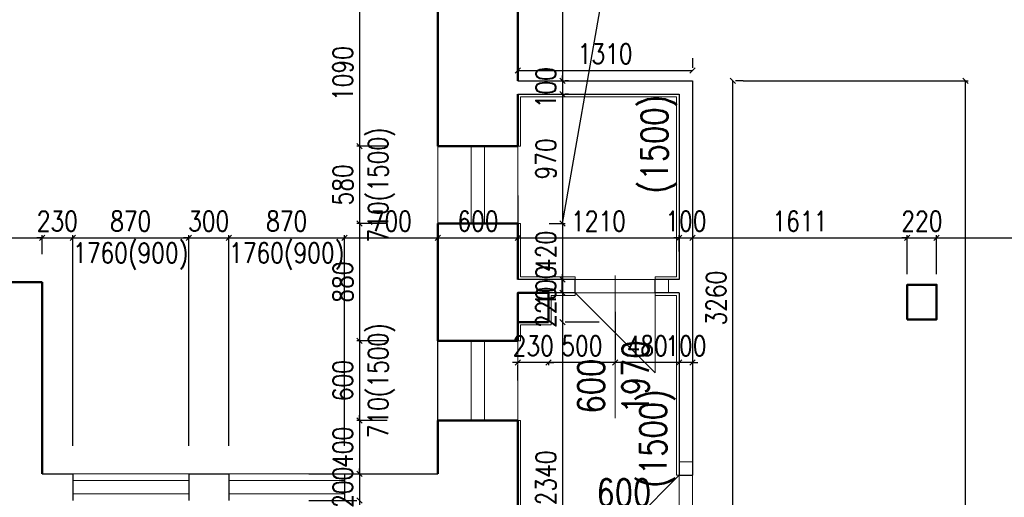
# Model space of a CAD drawing. Header units: millimetres. Extents: x -238874 to 551972, y -298952 to 658415.
# Tile 246 of 256: x 69720 to 77106, y 189865 to 193451. Entities that reach past the tile are written whole.
import ezdxf

# ---------------------------------------------------------------- set-up
doc = ezdxf.new("R2010")
doc.units = ezdxf.units.MM
doc.header["$LTSCALE"] = 20
for name, color, linetype in [('CZ', 255, 'Continuous'), ('KOTY', 8, 'Continuous'), ('ZDP', 50, 'Continuous')]:
    doc.layers.add(name, color=color, linetype=linetype)
doc.layers.add('NOSNÉ', color=8, linetype='Continuous', lineweight=50)
doc.layers.add('PRUCHODY', color=7, linetype='Continuous', lineweight=18)
doc.styles.add('SIMPLEX', font='SIMPLEX.shx', dxfattribs={"width": 0.8, "bigfont": 'CAD13.shx'})
doc.styles.get("Standard").update_dxf_attribs({"font": 'simplex.shx', "width": 0.8})
doc.dimstyles.new('CKA', dxfattribs={"dimtxt": 200, "dimasz": 40, "dimexe": 20, "dimexo": 0.2, "dimgap": 50, "dimtad": 1, "dimdec": 0, "dimrnd": 1, "dimzin": 0, "dimdsep": 46, "dimtxsty": 'Standard', "dimblk1": 'OBLIQUE', "dimblk2": 'OBLIQUE', "dimsah": 1, "dimcen": 0.09, "dimclrd": 253, "dimclre": 253, "dimclrt": 253, "dimadec": 0, "dimazin": 0, "dimtfac": 1, "dimtdec": 0, "dimtix": 1, "dimtmove": 2, "dimatfit": 3, "dimfxl": 1, "dimtolj": 1, "dimtzin": 0, "dimarcsym": 0})

# ---------------------------------------------------------------- blocks, each defined once
blk = doc.blocks.new('_OBLIQUE')
at = {"color": 0, "linetype": 'ByBlock'}
blk.add_line((-0.5, -0.5), (0.5, 0.5), dxfattribs=at)
blk = doc.blocks.new('*D2051')
at = {"layer": 'DEFPOINTS', "color": 0, "transparency": 16777216}
for p in [(74767.3, 192990.9), (76814.7, 192990.9), (76478, 184104.3)]:
    blk.add_point(p, dxfattribs=at)
at = {"layer": 'KOTY', "lineweight": -2, "transparency": 16777216}
for p, q in [((75148.1, 192990.9), (76834.7, 192990.9)), ((76814.7, 184104.3), (76814.7, 192990.9))]:
    blk.add_line(p, q, dxfattribs=at)
at = {"layer": 'KOTY', "lineweight": -2, "transparency": 16777216, "xscale": 40, "yscale": 40, "zscale": 40}
for p, rotation in [((76814.7, 192990.9), 90), ((76814.7, 184104.3), 270)]:
    blk.add_blockref('_OBLIQUE', p, dxfattribs=dict(at, rotation=rotation))
at = {"layer": 'KOTY', "transparency": 16777216, "insert": (76689.7, 188547.6), "char_height": 150, "attachment_point": 5, "rotation": 90, "style": 'SIMPLEX'}
blk.add_mtext('\\A1;8887', dxfattribs=at)
blk = doc.blocks.new('*D2204')
at = {"layer": 'DEFPOINTS', "color": 0, "transparency": 16777216}
for p in [(73457.3, 191400.9), (73687.3, 191180.9), (73793.1, 191180.9)]:
    blk.add_point(p, dxfattribs=at)
at = {"layer": 'KOTY', "lineweight": -2, "transparency": 16777216}
for p, q in [((73793.1, 191400.9), (73793.1, 191440.9)), ((73793.1, 191400.9), (73793.1, 191180.9)), ((73793.1, 191180.9), (73793.1, 191140.9)), ((74068.1, 191180.9), (73813.1, 191180.9))]:
    blk.add_line(p, q, dxfattribs=at)
at = {"layer": 'KOTY', "lineweight": -2, "transparency": 16777216, "xscale": 40, "yscale": 40, "zscale": 40}
for p, rotation in [((73793.1, 191400.9), 270), ((73793.1, 191180.9), 90)]:
    blk.add_blockref('_OBLIQUE', p, dxfattribs=dict(at, rotation=rotation))
at = {"layer": 'KOTY', "transparency": 16777216, "insert": (73668.1, 191290.9), "char_height": 150, "attachment_point": 5, "rotation": 90, "style": 'SIMPLEX'}
blk.add_mtext('\\A1;220', dxfattribs=at)
blk = doc.blocks.new('*D2208')
at = {"layer": 'DEFPOINTS', "color": 0, "transparency": 16777216}
for p in [(74667.3, 191813.3), (73457.3, 191750), (74667.3, 191330)]:
    blk.add_point(p, dxfattribs=at)
at = {"layer": 'KOTY', "lineweight": -2, "transparency": 16777216}
for p, q in [((73457.3, 191813.3), (74667.3, 191813.3)), ((74667.3, 191710.8), (74667.3, 191833.3))]:
    blk.add_line(p, q, dxfattribs=at)
at = {"layer": 'KOTY', "lineweight": -2, "transparency": 16777216, "xscale": 40, "yscale": 40, "zscale": 40, "rotation": 180}
blk.add_blockref('_OBLIQUE', (73457.3, 191813.3), dxfattribs=at)
at = {"layer": 'KOTY', "lineweight": -2, "transparency": 16777216, "xscale": 40, "yscale": 40, "zscale": 40}
blk.add_blockref('_OBLIQUE', (74667.3, 191813.3), dxfattribs=at)
at = {"layer": 'KOTY', "transparency": 16777216, "insert": (74062.3, 191938.3), "char_height": 150, "attachment_point": 5, "style": 'SIMPLEX'}
blk.add_mtext('\\A1;1210', dxfattribs=at)
blk = doc.blocks.new('*D2213')
at = {"layer": 'DEFPOINTS', "color": 0, "transparency": 16777216}
for p in [(73687.3, 191262), (73687.3, 190877.3), (74187.3, 190877.3)]:
    blk.add_point(p, dxfattribs=at)
at = {"layer": 'KOTY', "lineweight": -2, "transparency": 16777216}
for p, q in [((73687.3, 190881.2), (73687.3, 190857.3)), ((74187.3, 190877.3), (73687.3, 190877.3))]:
    blk.add_line(p, q, dxfattribs=at)
at = {"layer": 'KOTY', "lineweight": -2, "transparency": 16777216, "xscale": 40, "yscale": 40, "zscale": 40, "rotation": 180}
blk.add_blockref('_OBLIQUE', (73687.3, 190877.3), dxfattribs=at)
at = {"layer": 'KOTY', "lineweight": -2, "transparency": 16777216, "xscale": 40, "yscale": 40, "zscale": 40}
blk.add_blockref('_OBLIQUE', (74187.3, 190877.3), dxfattribs=at)
at = {"layer": 'KOTY', "transparency": 16777216, "insert": (73937.3, 191002.3), "char_height": 150, "attachment_point": 5, "style": 'SIMPLEX'}
blk.add_mtext('\\A1;500', dxfattribs=at)
blk = doc.blocks.new('*D2216')
at = {"layer": 'DEFPOINTS', "color": 0, "transparency": 16777216}
for p in [(74767.3, 193070.3), (73457.3, 192782.4), (74767.3, 192782.4)]:
    blk.add_point(p, dxfattribs=at)
at = {"layer": 'KOTY', "lineweight": -2, "transparency": 16777216}
for p, q in [((74767.3, 193163.2), (74767.3, 193090.3)), ((73457.3, 193070.3), (74767.3, 193070.3))]:
    blk.add_line(p, q, dxfattribs=at)
at = {"layer": 'KOTY', "lineweight": -2, "transparency": 16777216, "xscale": 40, "yscale": 40, "zscale": 40, "rotation": 180}
blk.add_blockref('_OBLIQUE', (73457.3, 193070.3), dxfattribs=at)
at = {"layer": 'KOTY', "lineweight": -2, "transparency": 16777216, "xscale": 40, "yscale": 40, "zscale": 40}
blk.add_blockref('_OBLIQUE', (74767.3, 193070.3), dxfattribs=at)
at = {"layer": 'KOTY', "transparency": 16777216, "insert": (74112.3, 193195.3), "char_height": 150, "attachment_point": 5, "style": 'SIMPLEX'}
blk.add_mtext('\\A1;1310', dxfattribs=at)
blk = doc.blocks.new('*D2267')
at = {"layer": 'DEFPOINTS', "color": 0, "transparency": 16777216}
for p in [(69888, 191813.3), (69888, 191310), (68788, 190925)]:
    blk.add_point(p, dxfattribs=at)
at = {"layer": 'KOTY', "lineweight": -2, "transparency": 16777216}
for p, q in [((68788, 191813.3), (69888, 191813.3)), ((69888, 191690.8), (69888, 191833.3))]:
    blk.add_line(p, q, dxfattribs=at)
at = {"layer": 'KOTY', "lineweight": -2, "transparency": 16777216, "xscale": 40, "yscale": 40, "zscale": 40, "rotation": 180}
blk.add_blockref('_OBLIQUE', (68788, 191813.3), dxfattribs=at)
at = {"layer": 'KOTY', "lineweight": -2, "transparency": 16777216, "xscale": 40, "yscale": 40, "zscale": 40}
blk.add_blockref('_OBLIQUE', (69888, 191813.3), dxfattribs=at)
at = {"layer": 'KOTY', "transparency": 16777216, "insert": (69338, 191938.3), "char_height": 150, "attachment_point": 5, "style": 'SIMPLEX'}
blk.add_mtext('\\A1;1100', dxfattribs=at)
blk = doc.blocks.new('*D2268')
at = {"layer": 'DEFPOINTS', "color": 0, "transparency": 16777216}
for p in [(70118, 191813.3), (69888, 191310), (70118, 189870)]:
    blk.add_point(p, dxfattribs=at)
at = {"layer": 'KOTY', "lineweight": -2, "transparency": 16777216}
for p, q in [((69888, 191813.3), (69848, 191813.3)), ((69888, 191813.3), (70118, 191813.3)), ((70118, 190250.8), (70118, 191833.3)), ((70118, 191813.3), (70158, 191813.3))]:
    blk.add_line(p, q, dxfattribs=at)
at = {"layer": 'KOTY', "lineweight": -2, "transparency": 16777216, "xscale": 40, "yscale": 40, "zscale": 40}
blk.add_blockref('_OBLIQUE', (69888, 191813.3), dxfattribs=at)
at = {"layer": 'KOTY', "lineweight": -2, "transparency": 16777216, "xscale": 40, "yscale": 40, "zscale": 40, "rotation": 180}
blk.add_blockref('_OBLIQUE', (70118, 191813.3), dxfattribs=at)
at = {"layer": 'KOTY', "transparency": 16777216, "insert": (70003, 191938.3), "char_height": 150, "attachment_point": 5, "style": 'SIMPLEX'}
blk.add_mtext('\\A1;230', dxfattribs=at)
blk = doc.blocks.new('*D2269')
at = {"layer": 'DEFPOINTS', "color": 0, "transparency": 16777216}
for p in [(70988, 191813.3), (70118, 189870), (70988, 189870)]:
    blk.add_point(p, dxfattribs=at)
at = {"layer": 'KOTY', "lineweight": -2, "transparency": 16777216}
for p, q in [((70118, 191813.3), (70988, 191813.3)), ((70988, 190250.8), (70988, 191833.3))]:
    blk.add_line(p, q, dxfattribs=at)
at = {"layer": 'KOTY', "lineweight": -2, "transparency": 16777216, "xscale": 40, "yscale": 40, "zscale": 40, "rotation": 180}
blk.add_blockref('_OBLIQUE', (70118, 191813.3), dxfattribs=at)
at = {"layer": 'KOTY', "lineweight": -2, "transparency": 16777216, "xscale": 40, "yscale": 40, "zscale": 40}
blk.add_blockref('_OBLIQUE', (70988, 191813.3), dxfattribs=at)
at = {"layer": 'KOTY', "transparency": 16777216, "insert": (70553, 191938.3), "char_height": 150, "attachment_point": 5, "style": 'SIMPLEX'}
blk.add_mtext('\\A1;870', dxfattribs=at)
blk = doc.blocks.new('*D2270')
at = {"layer": 'DEFPOINTS', "color": 0, "transparency": 16777216}
for p in [(71288, 191813.3), (70988, 189870), (71288, 189870)]:
    blk.add_point(p, dxfattribs=at)
at = {"layer": 'KOTY', "lineweight": -2, "transparency": 16777216}
for p, q in [((70988, 191813.3), (70948, 191813.3)), ((70988, 191813.3), (71288, 191813.3)), ((71288, 190250.8), (71288, 191833.3)), ((71288, 191813.3), (71328, 191813.3))]:
    blk.add_line(p, q, dxfattribs=at)
at = {"layer": 'KOTY', "lineweight": -2, "transparency": 16777216, "xscale": 40, "yscale": 40, "zscale": 40}
blk.add_blockref('_OBLIQUE', (70988, 191813.3), dxfattribs=at)
at = {"layer": 'KOTY', "lineweight": -2, "transparency": 16777216, "xscale": 40, "yscale": 40, "zscale": 40, "rotation": 180}
blk.add_blockref('_OBLIQUE', (71288, 191813.3), dxfattribs=at)
at = {"layer": 'KOTY', "transparency": 16777216, "insert": (71138, 191938.3), "char_height": 150, "attachment_point": 5, "style": 'SIMPLEX'}
blk.add_mtext('\\A1;300', dxfattribs=at)
blk = doc.blocks.new('*D2271')
at = {"layer": 'DEFPOINTS', "color": 0, "transparency": 16777216}
for p in [(72158, 191813.3), (71288, 189870), (72158, 189870)]:
    blk.add_point(p, dxfattribs=at)
at = {"layer": 'KOTY', "lineweight": -2, "transparency": 16777216}
for p, q in [((71288, 191813.3), (72158, 191813.3)), ((72158, 190250.8), (72158, 191833.3))]:
    blk.add_line(p, q, dxfattribs=at)
at = {"layer": 'KOTY', "lineweight": -2, "transparency": 16777216, "xscale": 40, "yscale": 40, "zscale": 40, "rotation": 180}
blk.add_blockref('_OBLIQUE', (71288, 191813.3), dxfattribs=at)
at = {"layer": 'KOTY', "lineweight": -2, "transparency": 16777216, "xscale": 40, "yscale": 40, "zscale": 40}
blk.add_blockref('_OBLIQUE', (72158, 191813.3), dxfattribs=at)
at = {"layer": 'KOTY', "transparency": 16777216, "insert": (71723, 191938.3), "char_height": 150, "attachment_point": 5, "style": 'SIMPLEX'}
blk.add_mtext('\\A1;870', dxfattribs=at)
blk = doc.blocks.new('*D2272')
at = {"layer": 'DEFPOINTS', "color": 0, "transparency": 16777216}
for p in [(72858, 191813.3), (72158, 189870), (72858, 189870)]:
    blk.add_point(p, dxfattribs=at)
at = {"layer": 'KOTY', "lineweight": -2, "transparency": 16777216}
for p, q in [((72158, 191813.3), (72858, 191813.3)), ((72858, 190250.8), (72858, 191833.3))]:
    blk.add_line(p, q, dxfattribs=at)
at = {"layer": 'KOTY', "lineweight": -2, "transparency": 16777216, "xscale": 40, "yscale": 40, "zscale": 40, "rotation": 180}
blk.add_blockref('_OBLIQUE', (72158, 191813.3), dxfattribs=at)
at = {"layer": 'KOTY', "lineweight": -2, "transparency": 16777216, "xscale": 40, "yscale": 40, "zscale": 40}
blk.add_blockref('_OBLIQUE', (72858, 191813.3), dxfattribs=at)
at = {"layer": 'KOTY', "transparency": 16777216, "insert": (72508, 191938.3), "char_height": 150, "attachment_point": 5, "style": 'SIMPLEX'}
blk.add_mtext('\\A1;700', dxfattribs=at)
blk = doc.blocks.new('*D2273')
at = {"layer": 'DEFPOINTS', "color": 0, "transparency": 16777216}
for p in [(73457.3, 191813.3), (73457.3, 191750), (72858, 189870)]:
    blk.add_point(p, dxfattribs=at)
at = {"layer": 'KOTY', "lineweight": -2, "transparency": 16777216}
for p, q in [((73457.3, 192130.8), (73457.3, 191833.3)), ((72858, 191813.3), (73457.3, 191813.3))]:
    blk.add_line(p, q, dxfattribs=at)
at = {"layer": 'KOTY', "lineweight": -2, "transparency": 16777216, "xscale": 40, "yscale": 40, "zscale": 40, "rotation": 180}
blk.add_blockref('_OBLIQUE', (72858, 191813.3), dxfattribs=at)
at = {"layer": 'KOTY', "lineweight": -2, "transparency": 16777216, "xscale": 40, "yscale": 40, "zscale": 40}
blk.add_blockref('_OBLIQUE', (73457.3, 191813.3), dxfattribs=at)
at = {"layer": 'KOTY', "transparency": 16777216, "insert": (73157.6, 191938.3), "char_height": 150, "attachment_point": 5, "style": 'SIMPLEX'}
blk.add_mtext('\\A1;600', dxfattribs=at)
blk = doc.blocks.new('*D2275')
at = {"layer": 'DEFPOINTS', "color": 0, "transparency": 16777216}
for p in [(72858, 191920.9), (72269.2, 191040.9), (72858, 191040.9)]:
    blk.add_point(p, dxfattribs=at)
at = {"layer": 'KOTY', "lineweight": -2, "transparency": 16777216}
for p, q in [((72269.2, 191920.9), (72269.2, 191040.9)), ((72477.2, 191040.9), (72249.2, 191040.9))]:
    blk.add_line(p, q, dxfattribs=at)
at = {"layer": 'KOTY', "lineweight": -2, "transparency": 16777216, "xscale": 40, "yscale": 40, "zscale": 40}
for p, rotation in [((72269.2, 191920.9), 90), ((72269.2, 191040.9), 270)]:
    blk.add_blockref('_OBLIQUE', p, dxfattribs=dict(at, rotation=rotation))
at = {"layer": 'KOTY', "transparency": 16777216, "insert": (72144.2, 191480.9), "char_height": 150, "attachment_point": 5, "rotation": 90, "style": 'SIMPLEX'}
blk.add_mtext('\\A1;880', dxfattribs=at)
blk = doc.blocks.new('*D2276')
at = {"layer": 'DEFPOINTS', "color": 0, "transparency": 16777216}
for p in [(73311.9, 191920.9), (73457.3, 191500.9), (73793.1, 191500.9)]:
    blk.add_point(p, dxfattribs=at)
at = {"layer": 'KOTY', "lineweight": -2, "transparency": 16777216}
for p, q in [((73793.1, 191920.9), (73793.1, 191500.9)), ((73838.1, 191500.9), (73813.1, 191500.9))]:
    blk.add_line(p, q, dxfattribs=at)
at = {"layer": 'KOTY', "lineweight": -2, "transparency": 16777216, "xscale": 40, "yscale": 40, "zscale": 40}
for p, rotation in [((73793.1, 191920.9), 90), ((73793.1, 191500.9), 270)]:
    blk.add_blockref('_OBLIQUE', p, dxfattribs=dict(at, rotation=rotation))
at = {"layer": 'KOTY', "transparency": 16777216, "insert": (73668.1, 191710.9), "char_height": 150, "attachment_point": 5, "rotation": 90, "style": 'SIMPLEX'}
blk.add_mtext('\\A1;420', dxfattribs=at)
blk = doc.blocks.new('*D2277')
at = {"layer": 'DEFPOINTS', "color": 0, "transparency": 16777216}
for p in [(73457.3, 191500.9), (73457.3, 191400.9), (73793.1, 191400.9)]:
    blk.add_point(p, dxfattribs=at)
at = {"layer": 'KOTY', "lineweight": -2, "transparency": 16777216}
for p, q in [((73793.1, 191500.9), (73793.1, 191540.9)), ((73793.1, 191500.9), (73793.1, 191400.9)), ((73793.1, 191400.9), (73793.1, 191360.9)), ((73838.1, 191400.9), (73813.1, 191400.9))]:
    blk.add_line(p, q, dxfattribs=at)
at = {"layer": 'KOTY', "lineweight": -2, "transparency": 16777216, "xscale": 40, "yscale": 40, "zscale": 40}
for p, rotation in [((73793.1, 191500.9), 270), ((73793.1, 191400.9), 90)]:
    blk.add_blockref('_OBLIQUE', p, dxfattribs=dict(at, rotation=rotation))
at = {"layer": 'KOTY', "transparency": 16777216, "insert": (73668.1, 191450.9), "char_height": 150, "attachment_point": 5, "rotation": 90, "style": 'SIMPLEX'}
blk.add_mtext('\\A1;100', dxfattribs=at)
blk = doc.blocks.new('*D2278')
at = {"layer": 'DEFPOINTS', "color": 0, "transparency": 16777216}
for p in [(69438, 190618.3), (69888, 189628.3), (69888, 189378.1)]:
    blk.add_point(p, dxfattribs=at)
at = {"layer": 'KOTY', "lineweight": -2, "transparency": 16777216}
for p, q in [((69438, 189378.1), (69888, 189378.1)), ((69888, 189247.6), (69888, 189358.1))]:
    blk.add_line(p, q, dxfattribs=at)
at = {"layer": 'KOTY', "lineweight": -2, "transparency": 16777216, "xscale": 40, "yscale": 40, "zscale": 40, "rotation": 180}
blk.add_blockref('_OBLIQUE', (69438, 189378.1), dxfattribs=at)
at = {"layer": 'KOTY', "lineweight": -2, "transparency": 16777216, "xscale": 40, "yscale": 40, "zscale": 40}
blk.add_blockref('_OBLIQUE', (69888, 189378.1), dxfattribs=at)
at = {"layer": 'KOTY', "transparency": 16777216, "insert": (69663, 189503.1), "char_height": 150, "attachment_point": 5, "style": 'SIMPLEX'}
blk.add_mtext('\\A1;450', dxfattribs=at)
blk = doc.blocks.new('*D2284')
at = {"layer": 'DEFPOINTS', "color": 0, "transparency": 16777216}
for p in [(72858, 191040.9), (72269.2, 190440.9), (72858, 190440.9)]:
    blk.add_point(p, dxfattribs=at)
at = {"layer": 'KOTY', "lineweight": -2, "transparency": 16777216}
for p, q in [((72269.2, 191040.9), (72269.2, 190440.9)), ((72477.2, 190440.9), (72249.2, 190440.9))]:
    blk.add_line(p, q, dxfattribs=at)
at = {"layer": 'KOTY', "lineweight": -2, "transparency": 16777216, "xscale": 40, "yscale": 40, "zscale": 40}
for p, rotation in [((72269.2, 191040.9), 90), ((72269.2, 190440.9), 270)]:
    blk.add_blockref('_OBLIQUE', p, dxfattribs=dict(at, rotation=rotation))
at = {"layer": 'KOTY', "transparency": 16777216, "insert": (72144.2, 190740.9), "char_height": 150, "attachment_point": 5, "rotation": 90, "style": 'SIMPLEX'}
blk.add_mtext('\\A1;600', dxfattribs=at)
blk = doc.blocks.new('*D2285')
at = {"layer": 'DEFPOINTS', "color": 0, "transparency": 16777216}
for p in [(72858, 190440.9), (72269.2, 190040.9), (72269.2, 190040.9)]:
    blk.add_point(p, dxfattribs=at)
at = {"layer": 'KOTY', "lineweight": -2, "transparency": 16777216}
for p, q in [((72269.2, 190440.9), (72269.2, 190480.9)), ((72269.2, 190440.9), (72269.2, 190040.9)), ((71888.4, 190040.9), (72249.2, 190040.9)), ((72269.2, 190040.9), (72269.2, 190000.9))]:
    blk.add_line(p, q, dxfattribs=at)
at = {"layer": 'KOTY', "lineweight": -2, "transparency": 16777216, "xscale": 40, "yscale": 40, "zscale": 40}
for p, rotation in [((72269.2, 190440.9), 270), ((72269.2, 190040.9), 90)]:
    blk.add_blockref('_OBLIQUE', p, dxfattribs=dict(at, rotation=rotation))
at = {"layer": 'KOTY', "transparency": 16777216, "insert": (72144.2, 190240.9), "char_height": 150, "attachment_point": 5, "rotation": 90, "style": 'SIMPLEX'}
blk.add_mtext('\\A1;400', dxfattribs=at)
blk = doc.blocks.new('*D2286')
at = {"layer": 'DEFPOINTS', "color": 0, "transparency": 16777216}
for p in [(72269.2, 190040.9), (72269.2, 189840.9), (72269.2, 189840.9)]:
    blk.add_point(p, dxfattribs=at)
at = {"layer": 'KOTY', "lineweight": -2, "transparency": 16777216}
for p, q in [((72269.2, 190040.9), (72269.2, 190080.9)), ((72269.2, 190040.9), (72269.2, 189840.9)), ((71888.4, 189840.9), (72249.2, 189840.9)), ((72269.2, 189840.9), (72269.2, 189800.9))]:
    blk.add_line(p, q, dxfattribs=at)
at = {"layer": 'KOTY', "lineweight": -2, "transparency": 16777216, "xscale": 40, "yscale": 40, "zscale": 40}
for p, rotation in [((72269.2, 190040.9), 270), ((72269.2, 189840.9), 90)]:
    blk.add_blockref('_OBLIQUE', p, dxfattribs=dict(at, rotation=rotation))
at = {"layer": 'KOTY', "transparency": 16777216, "insert": (72144.2, 189940.9), "char_height": 150, "attachment_point": 5, "rotation": 90, "style": 'SIMPLEX'}
blk.add_mtext('\\A1;200', dxfattribs=at)
blk = doc.blocks.new('*D2287')
at = {"layer": 'DEFPOINTS', "color": 0, "transparency": 16777216}
for p in [(73687.3, 191180.9), (73457.3, 188840.9), (73793.1, 188840.9)]:
    blk.add_point(p, dxfattribs=at)
at = {"layer": 'KOTY', "lineweight": -2, "transparency": 16777216}
for p, q in [((73793.1, 191180.9), (73793.1, 188840.9)), ((73838.1, 188840.9), (73813.1, 188840.9))]:
    blk.add_line(p, q, dxfattribs=at)
at = {"layer": 'KOTY', "lineweight": -2, "transparency": 16777216, "xscale": 40, "yscale": 40, "zscale": 40}
for p, rotation in [((73793.1, 191180.9), 90), ((73793.1, 188840.9), 270)]:
    blk.add_blockref('_OBLIQUE', p, dxfattribs=dict(at, rotation=rotation))
at = {"layer": 'KOTY', "transparency": 16777216, "insert": (73668.1, 190010.9), "char_height": 150, "attachment_point": 5, "rotation": 90, "style": 'SIMPLEX'}
blk.add_mtext('\\A1;2340', dxfattribs=at)
blk = doc.blocks.new('*D2291')
at = {"layer": 'DEFPOINTS', "color": 0, "transparency": 16777216}
for p in [(73687.3, 191262), (73457.3, 191122), (73457.3, 190877.3)]:
    blk.add_point(p, dxfattribs=at)
at = {"layer": 'KOTY', "lineweight": -2, "transparency": 16777216}
for p, q in [((73457.3, 190877.3), (73417.3, 190877.3)), ((73687.3, 190877.3), (73457.3, 190877.3)), ((73457.3, 190741.2), (73457.3, 190857.3)), ((73687.3, 190877.3), (73727.3, 190877.3))]:
    blk.add_line(p, q, dxfattribs=at)
at = {"layer": 'KOTY', "lineweight": -2, "transparency": 16777216, "xscale": 40, "yscale": 40, "zscale": 40}
blk.add_blockref('_OBLIQUE', (73457.3, 190877.3), dxfattribs=at)
at = {"layer": 'KOTY', "lineweight": -2, "transparency": 16777216, "xscale": 40, "yscale": 40, "zscale": 40, "rotation": 180}
blk.add_blockref('_OBLIQUE', (73687.3, 190877.3), dxfattribs=at)
at = {"layer": 'KOTY', "transparency": 16777216, "insert": (73572.3, 191002.3), "char_height": 150, "attachment_point": 5, "style": 'SIMPLEX'}
blk.add_mtext('\\A1;230', dxfattribs=at)
blk = doc.blocks.new('*D2299')
at = {"layer": 'DEFPOINTS', "color": 0, "transparency": 16777216}
for p in [(72858, 193590.9), (72269.2, 192500.9), (72858, 192500.9)]:
    blk.add_point(p, dxfattribs=at)
at = {"layer": 'KOTY', "lineweight": -2, "transparency": 16777216}
for p, q in [((72269.2, 193590.9), (72269.2, 192500.9)), ((72477.2, 192500.9), (72249.2, 192500.9))]:
    blk.add_line(p, q, dxfattribs=at)
at = {"layer": 'KOTY', "lineweight": -2, "transparency": 16777216, "xscale": 40, "yscale": 40, "zscale": 40}
for p, rotation in [((72269.2, 193590.9), 90), ((72269.2, 192500.9), 270)]:
    blk.add_blockref('_OBLIQUE', p, dxfattribs=dict(at, rotation=rotation))
at = {"layer": 'KOTY', "transparency": 16777216, "insert": (72144.2, 193045.9), "char_height": 150, "attachment_point": 5, "rotation": 90, "style": 'SIMPLEX'}
blk.add_mtext('\\A1;1090', dxfattribs=at)
blk = doc.blocks.new('*D2300')
at = {"layer": 'DEFPOINTS', "color": 0, "transparency": 16777216}
for p in [(72858, 192500.9), (72269.2, 191920.9), (72858, 191920.9)]:
    blk.add_point(p, dxfattribs=at)
at = {"layer": 'KOTY', "lineweight": -2, "transparency": 16777216}
for p, q in [((72269.2, 192500.9), (72269.2, 191920.9)), ((72477.2, 191920.9), (72249.2, 191920.9))]:
    blk.add_line(p, q, dxfattribs=at)
at = {"layer": 'KOTY', "lineweight": -2, "transparency": 16777216, "xscale": 40, "yscale": 40, "zscale": 40}
for p, rotation in [((72269.2, 192500.9), 90), ((72269.2, 191920.9), 270)]:
    blk.add_blockref('_OBLIQUE', p, dxfattribs=dict(at, rotation=rotation))
at = {"layer": 'KOTY', "transparency": 16777216, "insert": (72144.2, 192210.9), "char_height": 150, "attachment_point": 5, "rotation": 90, "style": 'SIMPLEX'}
blk.add_mtext('\\A1;580', dxfattribs=at)
blk = doc.blocks.new('*D2302')
at = {"layer": 'DEFPOINTS', "color": 0, "transparency": 16777216}
for p in [(72858, 196360.9), (73457.3, 192990.9), (73793.1, 192990.9)]:
    blk.add_point(p, dxfattribs=at)
at = {"layer": 'KOTY', "lineweight": -2, "transparency": 16777216}
for p, q in [((73793.1, 196360.9), (73793.1, 192990.9)), ((73838.1, 192990.9), (73813.1, 192990.9))]:
    blk.add_line(p, q, dxfattribs=at)
at = {"layer": 'KOTY', "lineweight": -2, "transparency": 16777216, "xscale": 40, "yscale": 40, "zscale": 40}
for p, rotation in [((73793.1, 196360.9), 90), ((73793.1, 192990.9), 270)]:
    blk.add_blockref('_OBLIQUE', p, dxfattribs=dict(at, rotation=rotation))
at = {"layer": 'KOTY', "transparency": 16777216, "insert": (73668.1, 194675.9), "char_height": 150, "attachment_point": 5, "rotation": 90, "style": 'SIMPLEX'}
blk.add_mtext('\\A1;3370', dxfattribs=at)
blk = doc.blocks.new('*D2303')
at = {"layer": 'DEFPOINTS', "color": 0, "transparency": 16777216}
for p in [(73457.3, 192990.9), (73457.3, 192890.9), (73793.1, 192890.9)]:
    blk.add_point(p, dxfattribs=at)
at = {"layer": 'KOTY', "lineweight": -2, "transparency": 16777216}
for p, q in [((73793.1, 192990.9), (73793.1, 193030.9)), ((73793.1, 192990.9), (73793.1, 192890.9)), ((73793.1, 192890.9), (73793.1, 192850.9)), ((73838.1, 192890.9), (73813.1, 192890.9))]:
    blk.add_line(p, q, dxfattribs=at)
at = {"layer": 'KOTY', "lineweight": -2, "transparency": 16777216, "xscale": 40, "yscale": 40, "zscale": 40}
for p, rotation in [((73793.1, 192990.9), 270), ((73793.1, 192890.9), 90)]:
    blk.add_blockref('_OBLIQUE', p, dxfattribs=dict(at, rotation=rotation))
at = {"layer": 'KOTY', "transparency": 16777216, "insert": (73668.1, 192940.9), "char_height": 150, "attachment_point": 5, "rotation": 90, "style": 'SIMPLEX'}
blk.add_mtext('\\A1;100', dxfattribs=at)
blk = doc.blocks.new('*D2304')
at = {"layer": 'DEFPOINTS', "color": 0, "transparency": 16777216}
for p in [(73457.3, 192890.9), (73311.9, 191920.9), (73793.1, 191920.9)]:
    blk.add_point(p, dxfattribs=at)
at = {"layer": 'KOTY', "lineweight": -2, "transparency": 16777216}
for p, q in [((73793.1, 192890.9), (73793.1, 191920.9)), ((73692.7, 191920.9), (73813.1, 191920.9))]:
    blk.add_line(p, q, dxfattribs=at)
at = {"layer": 'KOTY', "lineweight": -2, "transparency": 16777216, "xscale": 40, "yscale": 40, "zscale": 40}
for p, rotation in [((73793.1, 192890.9), 90), ((73793.1, 191920.9), 270)]:
    blk.add_blockref('_OBLIQUE', p, dxfattribs=dict(at, rotation=rotation))
at = {"layer": 'KOTY', "transparency": 16777216, "insert": (73668.1, 192405.9), "char_height": 150, "attachment_point": 5, "rotation": 90, "style": 'SIMPLEX'}
blk.add_mtext('\\A1;970', dxfattribs=at)
blk = doc.blocks.new('*D2356')
at = {"layer": 'DEFPOINTS', "color": 0, "transparency": 16777216}
for p in [(74767.3, 192820), (74767.3, 191813.3), (74667.3, 191330)]:
    blk.add_point(p, dxfattribs=at)
at = {"layer": 'KOTY', "lineweight": -2, "transparency": 16777216}
for p, q in [((74767.3, 192439.2), (74767.3, 191793.3)), ((74667.3, 191813.3), (74627.3, 191813.3)), ((74667.3, 191813.3), (74767.3, 191813.3)), ((74767.3, 191813.3), (74807.3, 191813.3))]:
    blk.add_line(p, q, dxfattribs=at)
at = {"layer": 'KOTY', "lineweight": -2, "transparency": 16777216, "xscale": 40, "yscale": 40, "zscale": 40}
blk.add_blockref('_OBLIQUE', (74667.3, 191813.3), dxfattribs=at)
at = {"layer": 'KOTY', "lineweight": -2, "transparency": 16777216, "xscale": 40, "yscale": 40, "zscale": 40, "rotation": 180}
blk.add_blockref('_OBLIQUE', (74767.3, 191813.3), dxfattribs=at)
at = {"layer": 'KOTY', "transparency": 16777216, "insert": (74717.3, 191938.3), "char_height": 150, "attachment_point": 5, "style": 'SIMPLEX'}
blk.add_mtext('\\A1;100', dxfattribs=at)
blk = doc.blocks.new('*D2357')
at = {"layer": 'DEFPOINTS', "color": 0, "transparency": 16777216}
for p in [(74767.3, 192820), (76378, 191813.3), (76378, 191160)]:
    blk.add_point(p, dxfattribs=at)
at = {"layer": 'KOTY', "lineweight": -2, "transparency": 16777216}
for p, q in [((74767.3, 191813.3), (76378, 191813.3)), ((76378, 191540.8), (76378, 191833.3))]:
    blk.add_line(p, q, dxfattribs=at)
at = {"layer": 'KOTY', "lineweight": -2, "transparency": 16777216, "xscale": 40, "yscale": 40, "zscale": 40, "rotation": 180}
blk.add_blockref('_OBLIQUE', (74767.3, 191813.3), dxfattribs=at)
at = {"layer": 'KOTY', "lineweight": -2, "transparency": 16777216, "xscale": 40, "yscale": 40, "zscale": 40}
blk.add_blockref('_OBLIQUE', (76378, 191813.3), dxfattribs=at)
at = {"layer": 'KOTY', "transparency": 16777216, "insert": (75572.6, 191938.3), "char_height": 150, "attachment_point": 5, "style": 'SIMPLEX'}
blk.add_mtext('\\A1;1611', dxfattribs=at)
blk = doc.blocks.new('*D2358')
at = {"layer": 'DEFPOINTS', "color": 0, "transparency": 16777216}
for p in [(76598, 191813.3), (76378, 191160), (76598, 191160)]:
    blk.add_point(p, dxfattribs=at)
at = {"layer": 'KOTY', "lineweight": -2, "transparency": 16777216}
for p, q in [((76378, 191813.3), (76338, 191813.3)), ((76378, 191813.3), (76598, 191813.3)), ((76598, 191540.8), (76598, 191833.3)), ((76598, 191813.3), (76638, 191813.3))]:
    blk.add_line(p, q, dxfattribs=at)
at = {"layer": 'KOTY', "lineweight": -2, "transparency": 16777216, "xscale": 40, "yscale": 40, "zscale": 40}
blk.add_blockref('_OBLIQUE', (76378, 191813.3), dxfattribs=at)
at = {"layer": 'KOTY', "lineweight": -2, "transparency": 16777216, "xscale": 40, "yscale": 40, "zscale": 40, "rotation": 180}
blk.add_blockref('_OBLIQUE', (76598, 191813.3), dxfattribs=at)
at = {"layer": 'KOTY', "transparency": 16777216, "insert": (76488, 191938.3), "char_height": 150, "attachment_point": 5, "style": 'SIMPLEX'}
blk.add_mtext('\\A1;220', dxfattribs=at)
blk = doc.blocks.new('*D2359')
at = {"layer": 'DEFPOINTS', "color": 0, "transparency": 16777216}
for p in [(79778, 191813.3), (76598, 191160), (79778, 191160)]:
    blk.add_point(p, dxfattribs=at)
at = {"layer": 'KOTY', "lineweight": -2, "transparency": 16777216}
for p, q in [((76598, 191813.3), (79778, 191813.3)), ((79778, 191540.8), (79778, 191833.3))]:
    blk.add_line(p, q, dxfattribs=at)
at = {"layer": 'KOTY', "lineweight": -2, "transparency": 16777216, "xscale": 40, "yscale": 40, "zscale": 40, "rotation": 180}
blk.add_blockref('_OBLIQUE', (76598, 191813.3), dxfattribs=at)
at = {"layer": 'KOTY', "lineweight": -2, "transparency": 16777216, "xscale": 40, "yscale": 40, "zscale": 40}
blk.add_blockref('_OBLIQUE', (79778, 191813.3), dxfattribs=at)
at = {"layer": 'KOTY', "transparency": 16777216, "insert": (78188, 191938.3), "char_height": 150, "attachment_point": 5, "style": 'SIMPLEX'}
blk.add_mtext('\\A1;3180', dxfattribs=at)
blk = doc.blocks.new('*D2364')
at = {"layer": 'DEFPOINTS', "color": 0, "transparency": 16777216}
for p in [(74667.3, 191592), (74767.3, 191592), (74667.3, 190877.3)]:
    blk.add_point(p, dxfattribs=at)
at = {"layer": 'KOTY', "lineweight": -2, "transparency": 16777216}
for p, q in [((74667.3, 191211.2), (74667.3, 190857.3)), ((74667.3, 190877.3), (74627.3, 190877.3)), ((74767.3, 190877.3), (74667.3, 190877.3)), ((74767.3, 190877.3), (74807.3, 190877.3))]:
    blk.add_line(p, q, dxfattribs=at)
at = {"layer": 'KOTY', "lineweight": -2, "transparency": 16777216, "xscale": 40, "yscale": 40, "zscale": 40}
blk.add_blockref('_OBLIQUE', (74667.3, 190877.3), dxfattribs=at)
at = {"layer": 'KOTY', "lineweight": -2, "transparency": 16777216, "xscale": 40, "yscale": 40, "zscale": 40, "rotation": 180}
blk.add_blockref('_OBLIQUE', (74767.3, 190877.3), dxfattribs=at)
at = {"layer": 'KOTY', "transparency": 16777216, "insert": (74717.3, 191002.3), "char_height": 150, "attachment_point": 5, "style": 'SIMPLEX'}
blk.add_mtext('\\A1;100', dxfattribs=at)
blk = doc.blocks.new('*D2365')
at = {"layer": 'DEFPOINTS', "color": 0, "transparency": 16777216}
for p in [(74767.3, 192990.9), (75069.9, 192990.9), (74902.6, 189730.9)]:
    blk.add_point(p, dxfattribs=at)
at = {"layer": 'KOTY', "lineweight": -2, "transparency": 16777216}
for p, q in [((75069.9, 189730.9), (75069.9, 192990.9)), ((75148.1, 192990.9), (75089.9, 192990.9))]:
    blk.add_line(p, q, dxfattribs=at)
at = {"layer": 'KOTY', "lineweight": -2, "transparency": 16777216, "xscale": 40, "yscale": 40, "zscale": 40}
for p, rotation in [((75069.9, 192990.9), 90), ((75069.9, 189730.9), 270)]:
    blk.add_blockref('_OBLIQUE', p, dxfattribs=dict(at, rotation=rotation))
at = {"layer": 'KOTY', "transparency": 16777216, "insert": (74944.9, 191360.9), "char_height": 150, "attachment_point": 5, "rotation": 90, "style": 'SIMPLEX'}
blk.add_mtext('\\A1;3260', dxfattribs=at)
blk = doc.blocks.new('*D2367')
at = {"layer": 'DEFPOINTS', "color": 0, "transparency": 16777216}
for p in [(74667.3, 191592), (74187.3, 190877.3), (74187.3, 190877.3)]:
    blk.add_point(p, dxfattribs=at)
at = {"layer": 'KOTY', "lineweight": -2, "transparency": 16777216}
for p, q in [((74187.3, 191258.1), (74187.3, 190897.3)), ((74667.3, 190877.3), (74187.3, 190877.3))]:
    blk.add_line(p, q, dxfattribs=at)
at = {"layer": 'KOTY', "lineweight": -2, "transparency": 16777216, "xscale": 40, "yscale": 40, "zscale": 40, "rotation": 180}
blk.add_blockref('_OBLIQUE', (74187.3, 190877.3), dxfattribs=at)
at = {"layer": 'KOTY', "lineweight": -2, "transparency": 16777216, "xscale": 40, "yscale": 40, "zscale": 40}
blk.add_blockref('_OBLIQUE', (74667.3, 190877.3), dxfattribs=at)
at = {"layer": 'KOTY', "transparency": 16777216, "insert": (74427.3, 191002.3), "char_height": 150, "attachment_point": 5, "style": 'SIMPLEX'}
blk.add_mtext('\\A1;480', dxfattribs=at)

msp = doc.modelspace()

# ---------------------------------------------------------------- linework, layer by layer
at = {"layer": 'KOTY'}
msp.add_line((73793.09, 191920.863), (74230.84, 194421.413), dxfattribs=at)
at = {"layer": 'NOSNÉ'}
for p, q in [((72857.962, 192500.863), (72857.962, 193590.863)), ((73457.302, 192990.863), (73457.302, 193590.863)), ((73457.302, 192500.863), (73457.302, 192890.863)), ((72857.302, 192500.863), (73457.302, 192500.863)), ((72857.302, 191920.863), (73457.302, 191920.863)), ((72857.962, 191040.863), (72857.962, 191920.863)), ((73457.302, 191500.863), (73457.302, 191920.863)), ((68687.962, 191480.863), (69887.962, 191480.863)), ((69887.962, 190040.863), (69887.962, 191480.863)), ((73457.302, 191040.863), (73457.302, 191400.863)), ((73457.302, 191040.863), (72857.302, 191040.863)), ((73457.302, 190440.863), (72857.302, 190440.863)), ((72857.962, 190040.863), (72857.962, 190440.863)), ((73457.302, 188840.863), (73457.302, 190440.863))]:
    msp.add_line(p, q, dxfattribs=at)
for points in [[(76377.962, 191200.863), (76597.962, 191200.863), (76597.962, 191460.863), (76377.962, 191460.863)], [(73687.302, 191180.863), (73457.302, 191180.863), (73457.302, 191400.863), (73687.302, 191400.863)]]:
    msp.add_lwpolyline(points, close=True, dxfattribs=at)
at = {"layer": 'PRUCHODY'}
for p, q in [((73477.302, 192870.863), (74647.302, 192870.863)), ((73477.302, 192500.863), (73477.302, 192870.863)), ((74647.302, 192870.863), (74647.302, 191520.863)), ((72857.962, 192500.863), (72857.962, 191920.863)), ((73107.302, 191920.863), (73107.302, 192500.863)), ((73207.302, 191920.863), (73207.302, 192500.863)), ((73457.302, 192500.863), (73457.302, 191920.863)), ((73457.302, 192500.863), (73477.302, 192500.863)), ((73477.302, 191920.863), (73457.302, 191920.863)), ((73477.302, 191520.863), (73477.302, 191920.863)), ((73887.302, 191520.863), (73477.302, 191520.863)), ((73887.302, 191500.863), (73887.302, 191520.863)), ((74187.302, 190459.738), (74187.302, 191530.272)), ((74487.302, 191500.863), (74487.302, 191520.863)), ((74647.302, 191520.863), (74487.302, 191520.863)), ((69887.962, 190040.863), (69887.962, 191480.863)), ((73787.302, 191400.863), (73787.302, 191500.863)), ((74487.302, 191500.863), (73887.302, 191500.863)), ((74587.302, 191500.863), (74587.302, 191400.863)), ((73887.302, 191380.863), (73707.302, 191380.863)), ((73707.302, 191380.863), (73707.302, 191160.863)), ((73887.302, 191400.863), (74487.302, 191400.863)), ((74487.302, 190800.863), (73887.302, 191400.863)), ((73887.302, 191400.863), (73887.302, 191380.863)), ((74487.302, 191400.863), (74487.302, 190800.863)), ((74647.302, 191380.863), (74487.302, 191380.863)), ((74647.302, 191380.863), (74647.302, 190030.863)), ((73477.302, 191040.863), (73477.302, 191160.863)), ((73707.302, 191160.863), (73477.302, 191160.863)), ((72857.302, 190440.863), (72857.962, 191040.863)), ((73107.302, 190440.863), (73107.302, 191040.863)), ((73207.302, 190440.863), (73207.302, 191040.863)), ((73457.302, 191040.863), (73457.302, 190440.863)), ((73477.302, 191040.863), (73457.302, 191040.863)), ((73477.302, 190440.863), (73457.302, 190440.863)), ((73477.302, 188860.863), (73477.302, 190440.863)), ((74667.302, 190130.863), (74767.302, 190130.863)), ((70117.962, 190040.863), (70987.962, 190040.863)), ((71287.962, 190040.863), (72157.962, 190040.863)), ((70117.962, 189990.863), (70987.962, 189990.863)), ((71287.962, 189990.863), (72157.962, 189990.863)), ((74067.302, 189430.863), (74667.302, 190030.863)), ((74667.302, 190030.863), (74647.302, 190030.863)), ((74667.302, 189430.863), (74667.302, 190030.863)), ((74767.302, 190030.863), (74767.302, 189430.863)), ((70117.962, 189890.863), (70987.962, 189890.863)), ((71287.962, 189890.863), (72157.962, 189890.863))]:
    msp.add_line(p, q, dxfattribs=at)
at = {"layer": 'ZDP'}
for p, q in [((73457.302, 192990.863), (74767.302, 192990.863)), ((74767.302, 192990.863), (74767.302, 190030.863)), ((73457.302, 192890.863), (74667.302, 192890.863)), ((74667.302, 192890.863), (74667.302, 191500.863)), ((73887.302, 191500.863), (73457.302, 191500.863)), ((73887.302, 191400.863), (73887.302, 191500.863)), ((74487.302, 191400.863), (74487.302, 191500.863)), ((74667.302, 191500.863), (74487.302, 191500.863)), ((73887.302, 191400.863), (73457.302, 191400.863)), ((74667.302, 191400.863), (74487.302, 191400.863)), ((74667.302, 191400.863), (74667.302, 190030.863)), ((69887.962, 190040.863), (70117.962, 190040.863)), ((70117.962, 190040.863), (70117.962, 189840.863)), ((70987.962, 190040.863), (71287.962, 190040.863)), ((70987.962, 190040.863), (70987.962, 189840.863)), ((71287.962, 190040.863), (71287.962, 189840.863)), ((72157.962, 190040.863), (72857.962, 190040.863)), ((72157.962, 190040.863), (72157.962, 189840.863)), ((74667.302, 190030.863), (74767.302, 190030.863))]:
    msp.add_line(p, q, dxfattribs=at)

# ---------------------------------------------------------------- texts
at = {"layer": 'CZ', "color": 7, "char_height": 200, "width": 1830.1, "attachment_point": 1, "rotation": 90}
for s, insert in [('(1500)', (74381.524, 192147.026)), ('600\\P1970', (73906.92, 190494.283)), ('(1500)', (74371.65, 189936.554))]:
    msp.add_mtext(s, dxfattribs=dict(at, insert=insert))
at = {"layer": 'CZ', "color": 7, "insert": (74046.712, 190001.587), "char_height": 200, "width": 1830.1, "attachment_point": 1}
msp.add_mtext('600\\P1970', dxfattribs=at)
at = {"layer": 'KOTY', "char_height": 150, "attachment_point": 5, "rotation": 90, "style": 'SIMPLEX'}
for insert in [(72434.803, 192210.863), (72434.803, 190740.863)]:
    msp.add_mtext('710(1500)', dxfattribs=dict(at, insert=insert))
at = {"layer": 'KOTY', "char_height": 150, "attachment_point": 5, "style": 'SIMPLEX'}
for insert in [(70552.962, 191674.755), (71722.962, 191674.755)]:
    msp.add_mtext('1760(900)', dxfattribs=dict(at, insert=insert))

# ---------------------------------------------------------------- dimensions: what is measured, and where the dimension line sits
at = {"layer": 'KOTY'}
for base, p1, p2, angle, text, picture, middle in [((73793.09, 192990.863), (72857.962, 196360.863), (73457.302, 192990.863), 270, '3370', '*D2302', (73668.09, 194675.863)), ((72269.214, 192500.863), (72857.962, 193590.863), (72857.962, 192500.863), 270, '1090', '*D2299', (72144.214, 193045.863)), ((73793.09, 192890.863), (73457.302, 192990.863), (73457.302, 192890.863), 270, '100', '*D2303', (73668.09, 192940.863)), ((76814.717, 192990.863), (76477.962, 184104.309), (74767.302, 192990.863), 270, '8887', '*D2051', (76689.717, 188547.586)), ((75069.936, 192990.863), (74902.598, 189730.863), (74767.302, 192990.863), 270, '3260', '*D2365', (74944.936, 191360.863)), ((73793.09, 191920.863), (73457.302, 192890.863), (73311.918, 191920.863), 270, '970', '*D2304', (73668.09, 192405.863)), ((72269.214, 191920.863), (72857.962, 192500.863), (72857.962, 191920.863), 270, '580', '*D2300', (72144.214, 192210.863)), ((72269.214, 191040.863), (72857.962, 191920.863), (72857.962, 191040.863), 270, '880', '*D2275', (72144.214, 191480.863)), ((73793.09, 191500.863), (73311.918, 191920.863), (73457.302, 191500.863), 270, '420', '*D2276', (73668.09, 191710.863)), ((73793.09, 191400.863), (73457.302, 191500.863), (73457.302, 191400.863), 270, '100', '*D2277', (73668.09, 191450.863)), ((74187.302, 190877.303), (74667.302, 191591.974), (74187.302, 190877.303), 180, '480', '*D2367', (74427.302, 191002.303)), ((74667.302, 190877.303), (74767.302, 191591.974), (74667.302, 191591.974), 180, '100', '*D2364', (74717.302, 191002.303)), ((73793.09, 191180.863), (73457.302, 191400.863), (73687.302, 191180.863), 270, '220', '*D2204', (73668.09, 191290.863)), ((73457.302, 190877.303), (73687.302, 191261.974), (73457.302, 191121.974), 180, '230', '*D2291', (73572.302, 191002.303)), ((73687.302, 190877.303), (74187.302, 190877.303), (73687.302, 191261.974), 180, '500', '*D2213', (73937.302, 191002.303)), ((73793.09, 188840.863), (73687.302, 191180.863), (73457.302, 188840.863), 270, '2340', '*D2287', (73668.09, 190010.863)), ((72269.214, 190440.863), (72857.962, 191040.863), (72857.962, 190440.863), 270, '600', '*D2284', (72144.214, 190740.863)), ((69887.962, 189378.13), (69437.962, 190618.334), (69887.962, 189628.334), 180, '450', '*D2278', (69662.962, 189503.13)), ((72269.214, 190040.863), (72857.962, 190440.863), (72269.214, 190040.863), 270, '400', '*D2285', (72144.214, 190240.863)), ((72269.214, 189840.863), (72269.214, 190040.863), (72269.214, 189840.863), 270, '200', '*D2286', (72144.214, 189940.863))]:
    dim = msp.add_linear_dim(base=base, p1=p1, p2=p2, angle=angle, text=text, dimstyle='CKA', override={"dimtxt": 150, "dimexo": 380.774374, "dimtxsty": 'SIMPLEX', "dimse1": 1, "dimclrd": 256, "dimclre": 256, "dimclrt": 256}, dxfattribs=at)
    dim.commit()
    dim.dimension.update_dxf_attribs({"geometry": picture, "text_midpoint": middle})
for base, p1, p2, text, picture, middle in [((74767.302, 193070.27), (73457.302, 192782.431), (74767.302, 192782.431), '1310', '*D2216', (74112.302, 193195.27)), ((74767.302, 191813.27), (74667.302, 191329.996), (74767.302, 192819.996), '100', '*D2356', (74717.302, 191938.27)), ((76377.962, 191813.27), (74767.302, 192819.996), (76377.962, 191159.996), '1611', '*D2357', (75572.632, 191938.27)), ((73457.302, 191813.27), (72857.962, 189869.996), (73457.302, 191749.996), '600', '*D2273', (73157.632, 191938.27)), ((69887.962, 191813.27), (68787.962, 190924.996), (69887.962, 191309.996), '1100', '*D2267', (69337.962, 191938.27)), ((70117.962, 191813.27), (69887.962, 191309.996), (70117.962, 189869.996), '230', '*D2268', (70002.962, 191938.27)), ((70987.962, 191813.27), (70117.962, 189869.996), (70987.962, 189869.996), '870', '*D2269', (70552.962, 191938.27)), ((71287.962, 191813.27), (70987.962, 189869.996), (71287.962, 189869.996), '300', '*D2270', (71137.962, 191938.27)), ((72157.962, 191813.27), (71287.962, 189869.996), (72157.962, 189869.996), '870', '*D2271', (71722.962, 191938.27)), ((72857.962, 191813.27), (72157.962, 189869.996), (72857.962, 189869.996), '700', '*D2272', (72507.962, 191938.27)), ((74667.302, 191813.27), (73457.302, 191749.996), (74667.302, 191329.996), '1210', '*D2208', (74062.302, 191938.27)), ((76597.962, 191813.27), (76377.962, 191159.996), (76597.962, 191159.996), '220', '*D2358', (76487.962, 191938.27)), ((79777.962, 191813.27), (76597.962, 191159.996), (79777.962, 191159.996), '3180', '*D2359', (78187.962, 191938.27))]:
    dim = msp.add_linear_dim(base=base, p1=p1, p2=p2, text=text, dimstyle='CKA', override={"dimtxt": 150, "dimexo": 380.774374, "dimtxsty": 'SIMPLEX', "dimse1": 1, "dimclrd": 256, "dimclre": 256, "dimclrt": 256}, dxfattribs=at)
    dim.commit()
    dim.dimension.update_dxf_attribs({"geometry": picture, "text_midpoint": middle})

doc.saveas('drawing.dxf')
